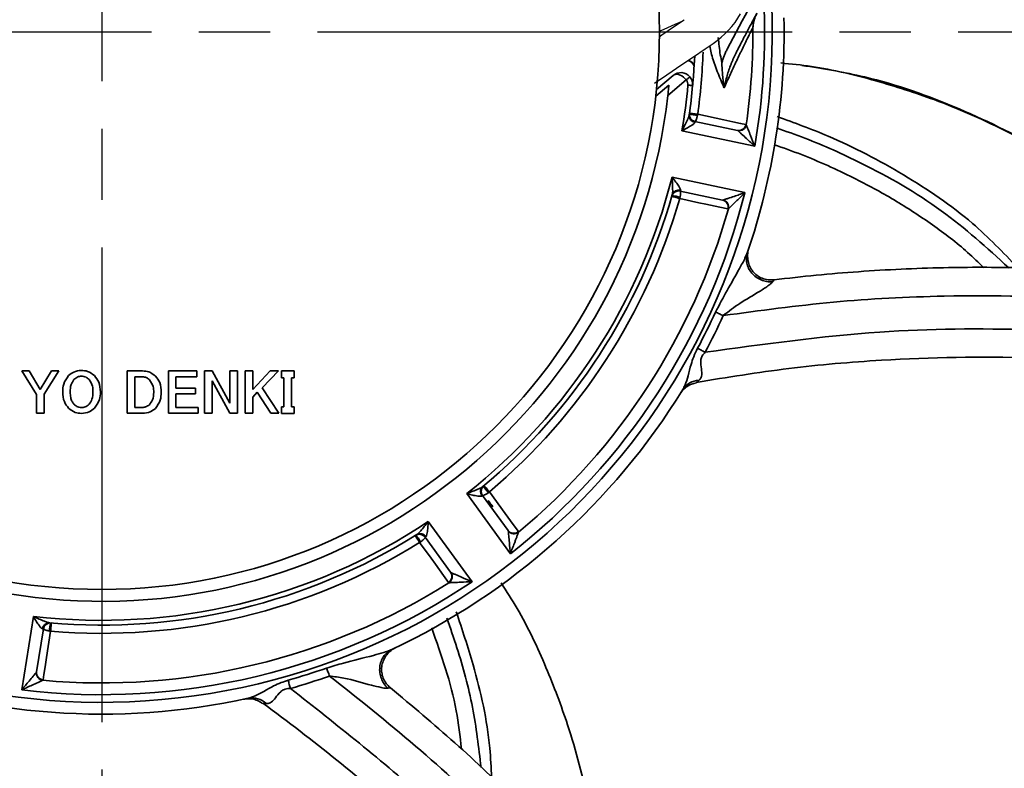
# Model space of a CAD drawing. Header units: millimetres. Extents: x 0 to 420, y 0 to 297.
# Tile 4 of 14: x 78 to 119, y 131 to 162. Entities that reach past the tile are written whole.
import ezdxf

# ---------------------------------------------------------------- set-up
doc = ezdxf.new("R2010")
doc.units = ezdxf.units.MM
doc.linetypes.add('CENTER', pattern=[27, 20, -2, 3, -2])

msp = doc.modelspace()

# ---------------------------------------------------------------- linework, layer by layer
at = {"color": 7, "linetype": 'CENTER'}
for p, q in [((81.399, 233.484), (81.399, 89.657)), ((9.486, 161.57), (153.313, 161.57))]:
    msp.add_line(p, q, dxfattribs=at)
at = {"color": 7}
for p, q in [((105.001, 161.426), (104.882, 161.346)), ((106.829, 160.849), (107.158, 161.072))]:
    msp.add_line(p, q, dxfattribs=at)
at = {"color": 7, "linetype": 'Continuous', "lineweight": 35}
for p, q in [((106.357, 160.126), (106.357, 160.115)), ((104.773, 159.14), (105.477, 159.73)), ((106.028, 159.54), (105.249, 158.886)), ((106.314, 159.513), (106.269, 159.515)), ((105.293, 159.315), (104.741, 158.852)), ((106.395, 157.791), (108.182, 157.411)), ((106.508, 158.09), (106.501, 158.053)), ((108.911, 156.745), (105.845, 157.397)), ((108.201, 157.401), (108.182, 157.411)), ((108.537, 157.662), (108.556, 157.649)), ((105.43, 155.44), (108.496, 154.789)), ((107.558, 154.477), (105.772, 154.856)), ((105.761, 154.574), (105.752, 154.537)), ((107.803, 154.108), (107.78, 154.103)), ((78.329, 147.28), (78.028, 147.28)), ((78.028, 147.28), (78.644, 146.287)), ((78.801, 146.49), (78.329, 147.28)), ((79.273, 147.28), (78.801, 146.49)), ((78.962, 146.294), (79.578, 147.28)), ((79.578, 147.28), (79.273, 147.28)), ((83.112, 147.28), (82.469, 147.28)), ((82.469, 147.28), (82.469, 145.498)), ((82.786, 147.036), (83.101, 147.036)), ((82.786, 145.742), (82.786, 147.036)), ((85.401, 147.28), (84.203, 147.28)), ((84.203, 147.28), (84.203, 145.498)), ((84.521, 146.551), (84.521, 147.036)), ((84.521, 147.036), (85.401, 147.036)), ((85.401, 147.036), (85.401, 147.28)), ((86.052, 147.28), (85.729, 147.28)), ((85.729, 147.28), (85.729, 145.501)), ((86.791, 145.914), (86.052, 147.28)), ((87.108, 147.28), (86.791, 147.28)), ((86.791, 147.28), (86.791, 145.914)), ((87.108, 145.501), (87.108, 147.28)), ((87.756, 147.28), (87.439, 147.28)), ((87.439, 147.28), (87.439, 145.501)), ((88.486, 147.28), (87.756, 146.49)), ((87.756, 146.49), (87.756, 147.28)), ((88.15, 146.566), (88.838, 147.28)), ((88.838, 147.28), (88.486, 147.28)), ((89.5, 147.28), (88.972, 147.28)), ((88.972, 147.28), (88.972, 146.987)), ((88.972, 146.987), (89.072, 146.987)), ((89.072, 146.987), (89.072, 145.772)), ((89.389, 145.772), (89.389, 146.987)), ((89.389, 146.987), (89.5, 146.987)), ((89.5, 146.987), (89.5, 147.28)), ((85.34, 146.551), (84.521, 146.551)), ((85.34, 146.307), (85.34, 146.551)), ((86.046, 145.501), (86.046, 146.866)), ((86.046, 146.866), (86.792, 145.501)), ((88.849, 145.501), (88.15, 146.566)), ((78.644, 146.287), (78.644, 145.501)), ((78.962, 145.501), (78.962, 146.294)), ((84.521, 145.742), (84.521, 146.307)), ((84.521, 146.307), (85.34, 146.307)), ((87.756, 146.17), (87.943, 146.381)), ((87.756, 145.501), (87.756, 146.17)), ((87.943, 146.381), (88.513, 145.501)), ((83.101, 145.742), (82.786, 145.742)), ((85.451, 145.742), (84.521, 145.742)), ((85.451, 145.498), (85.451, 145.742)), ((89.072, 145.772), (88.972, 145.772)), ((88.972, 145.772), (88.972, 145.48)), ((89.5, 145.772), (89.389, 145.772)), ((89.5, 145.48), (89.5, 145.772)), ((78.644, 145.501), (78.962, 145.501)), ((82.469, 145.498), (83.112, 145.498)), ((84.203, 145.498), (85.451, 145.498)), ((85.729, 145.501), (86.046, 145.501)), ((86.792, 145.501), (87.108, 145.501)), ((87.439, 145.501), (87.756, 145.501)), ((88.513, 145.501), (88.849, 145.501)), ((88.972, 145.48), (89.5, 145.48)), ((98.616, 139.575), (96.773, 142.111)), ((97.446, 142.036), (97.419, 142.011)), ((97.446, 142.036), (98.519, 140.559)), ((97.73, 142.183), (97.7, 142.161)), ((97.806, 141.541), (97.884, 141.594)), ((97.809, 141.536), (97.847, 141.564)), ((95.155, 140.935), (96.998, 138.399)), ((95.051, 140.291), (95.019, 140.272)), ((96.092, 138.795), (95.019, 140.272)), ((98.527, 140.538), (98.519, 140.559)), ((98.951, 140.508), (98.956, 140.485)), ((94.822, 140.07), (94.791, 140.048)), ((96.092, 138.795), (96.109, 138.782)), ((96.027, 138.357), (96.007, 138.369)), ((78.02, 133.843), (78.51, 136.939)), ((78.933, 136.411), (78.647, 134.607)), ((78.933, 136.411), (78.896, 136.412)), ((79.238, 136.314), (79.201, 136.319)), ((78.638, 134.588), (78.647, 134.607)), ((78.917, 134.266), (78.904, 134.246))]:
    msp.add_line(p, q, dxfattribs=at)
at = {"color": 7, "flags": 128}
for points in [[(104.899, 161.592), (104.933, 161.607), (105.091, 161.677), (105.249, 161.747), (105.407, 161.818), (105.565, 161.888), (105.723, 161.958), (105.881, 162.029)], [(105.943, 162.061), (105.491, 161.757), (105.001, 161.426)], [(105.843, 160.184), (106.331, 160.514), (106.829, 160.849)], [(104.686, 159.404), (105.213, 159.76), (105.843, 160.184)]]:
    msp.add_lwpolyline(points, dxfattribs=at)
at = {"color": 7, "linetype": 'Continuous', "lineweight": 35, "flags": 128}
for points in [[(105.477, 159.73), (105.521, 159.758), (105.575, 159.773), (105.635, 159.775), (105.7, 159.764), (105.768, 159.741), (105.836, 159.705), (105.904, 159.659), (105.969, 159.603), (106.028, 159.54)], [(106.028, 159.54), (106.058, 159.565), (106.087, 159.589), (106.113, 159.611), (106.136, 159.631), (106.155, 159.647), (106.169, 159.658), (106.178, 159.666), (106.181, 159.668)], [(106.296, 159.301), (106.292, 159.302), (106.281, 159.303), (106.262, 159.305), (106.238, 159.307), (106.208, 159.31), (106.173, 159.313), (106.136, 159.316), (106.097, 159.32)], [(106.162, 158.138), (106.171, 158.137), (106.197, 158.133), (106.238, 158.127), (106.289, 158.12), (106.347, 158.112), (106.407, 158.104), (106.462, 158.096), (106.508, 158.09)], [(106.508, 158.09), (107.61, 157.858), (107.988, 157.778), (108.315, 157.709), (108.537, 157.662)], [(105.752, 154.537), (105.708, 154.55), (105.655, 154.566), (105.597, 154.582), (105.541, 154.599), (105.491, 154.613), (105.451, 154.624), (105.426, 154.632), (105.418, 154.634)], [(107.78, 154.103), (107.435, 154.177), (106.854, 154.301), (106.551, 154.366), (105.752, 154.537)], [(107.587, 149.611), (107.545, 149.63), (107.504, 149.649), (107.462, 149.668), (107.421, 149.686), (107.38, 149.705), (107.34, 149.724), (107.3, 149.742), (107.26, 149.76)], [(106.824, 148.065), (106.784, 148.086), (106.743, 148.108), (106.703, 148.129), (106.663, 148.15), (106.623, 148.171), (106.584, 148.192), (106.545, 148.213), (106.507, 148.233)], [(97.505, 142.45), (97.511, 142.443), (97.528, 142.423), (97.554, 142.391), (97.588, 142.352), (97.625, 142.307), (97.664, 142.261), (97.7, 142.219), (97.73, 142.183)], [(97.73, 142.183), (98.394, 141.273), (98.621, 140.96), (98.818, 140.691), (98.951, 140.508)], [(97.86, 141.575), (97.857, 141.58), (97.847, 141.594), (97.83, 141.616), (97.808, 141.646), (97.782, 141.683), (97.751, 141.725), (97.718, 141.77), (97.683, 141.818)], [(94.791, 140.048), (94.767, 140.088), (94.737, 140.135), (94.706, 140.186), (94.675, 140.235), (94.647, 140.28), (94.626, 140.314), (94.612, 140.337), (94.607, 140.344)], [(96.007, 138.369), (95.8, 138.654), (95.452, 139.136), (95.27, 139.387), (94.791, 140.048)], [(79.267, 136.661), (79.267, 136.653), (79.264, 136.626), (79.261, 136.586), (79.256, 136.534), (79.251, 136.475), (79.246, 136.416), (79.242, 136.36), (79.238, 136.314)], [(79.238, 136.314), (79.063, 135.201), (79.004, 134.819), (78.952, 134.489), (78.917, 134.266)], [(90.868, 134.763), (90.882, 134.722), (90.897, 134.681), (90.912, 134.639), (90.927, 134.597), (90.942, 134.554), (90.957, 134.511), (90.972, 134.468), (90.988, 134.425)], [(89.247, 134.244), (89.258, 134.203), (89.271, 134.161), (89.283, 134.118), (89.295, 134.075), (89.308, 134.031), (89.32, 133.987), (89.333, 133.943), (89.346, 133.899)]]:
    msp.add_lwpolyline(points, dxfattribs=at)
at = {"color": 7, "linetype": 'Continuous', "lineweight": 35}
msp.add_circle((81.399, 161.57), 23.5, dxfattribs=at)
for centre, radius, start, end in [((81.399, 161.57), 28.251, 20.5541, 3.7126), ((81.399, 161.57), 24, 91.1938, 353.5775), ((81.399, 161.57), 27.932, 350.0517, 2.6947), ((81.399, 161.57), 28.751, 341.1382, 1.1628), ((81.399, 161.57), 27.438, 351.7825, 0.3845), ((81.399, 161.57), 25.349, 352.1082, 358.055), ((106.052, 160.042), 0.314, 13.5101, 82.6332), ((106.054, 160.048), 0.313, 14.3282, 81.6043), ((105.798, 159.347), 0.5, 39.9999, 130), ((105.798, 159.347), 0.3, 354.7923, 40.0001), ((105.798, 159.347), 0.5, 354.7932, 39.9996), ((81.4, 161.57), 24.799, 350.3109, 354.7929), ((81.4, 161.57), 24.999, 351.9473, 354.793), ((106.458, 158.084), 0.3, 172.0801, 258), ((106.438, 158.594), 0.544, 239.3922, 276.6078), ((106.439, 158.038), 0.288, 174.0272, 260.5667), ((108.241, 157.703), 0.298, 258.4542, 352.1243), ((108.255, 157.701), 0.305, 259.7017, 350.0808), ((81.399, 161.57), 24.8, 308.3109, 345.6891), ((81.399, 161.57), 27.932, 308.0517, 345.9483), ((105.709, 154.563), 0.3, 78.0001, 163.9199), ((105.711, 154.612), 0.288, 75.4334, 161.9727), ((81.399, 161.57), 25, 309.9473, 344.0527), ((81.399, 161.57), 25.348, 310.1082, 343.8918), ((105.484, 154.105), 0.544, 59.3919, 96.6082), ((107.493, 154.186), 0.298, 343.8757, 77.546), ((107.507, 154.182), 0.305, 345.9192, 76.2981), ((81.399, 161.57), 27.438, 309.7825, 344.2175), ((81.398, 161.571), 28.432, 332.0228, 335.4541), ((81.4, 161.57), 28.789, 332.0226, 335.4542), ((81.399, 161.57), 28.751, 295.1382, 328.3715), ((106.599, 146.032), 0.855, 92.0063, 147.3407), ((97.644, 142.191), 0.288, 132.0272, 218.5668), ((97.689, 142.212), 0.3, 130.0803, 215.9998), ((98.015, 142.604), 0.544, 197.3929, 234.6071), ((81.399, 161.57), 66.024, 302.01391, 342.00705), ((81.399, 161.57), 66.361, 301.91619, 342.02842), ((81.399, 161.57), 24.8, 263.3109, 303.6891), ((81.399, 161.57), 25, 264.9473, 302.0527), ((94.776, 140.096), 0.3, 36.0001, 121.9201), ((94.302, 139.907), 0.544, 17.3921, 54.6078), ((94.811, 140.132), 0.288, 33.4333, 119.9729), ((98.759, 140.736), 0.298, 216.4544, 310.1241), ((98.768, 140.725), 0.305, 217.702, 308.0806), ((81.399, 161.57), 25.348, 265.1082, 301.8918), ((95.85, 138.622), 0.298, 301.8761, 35.5454), ((95.857, 138.61), 0.305, 303.9191, 34.2981), ((81.399, 161.57), 27.932, 263.0517, 303.9483), ((81.399, 161.57), 27.438, 264.7825, 302.2175), ((79.182, 136.38), 0.288, 87.0269, 173.5664), ((79.229, 136.364), 0.3, 85.08, 170.9998), ((79.737, 136.41), 0.544, 152.392, 189.6084), ((81.399, 161.57), 28.751, 249.1382, 282.3715), ((78.941, 134.549), 0.305, 172.7013, 263.0816), ((78.942, 134.563), 0.298, 171.4533, 265.1248), ((81.399, 161.571), 28.431, 286.0227, 289.4541), ((81.399, 161.57), 28.789, 286.0226, 289.4542), ((87.727, 132.649), 0.855, 46.0058, 101.3412)]:
    msp.add_arc(centre, radius, start, end, dxfattribs=at)
at = {"color": 7}
msp.add_arc((105.061, 164.181), 3.75, 304, 330.281, dxfattribs=at)
at = {"color": 7, "linetype": 'Continuous', "lineweight": 35}
for points, knots in [([(107.75, 160.836), (108.423, 162.101), (109.555, 164.231), (111.247, 166.951), (112.26, 168.4), (112.713, 169.047)], [0, 0, 0, 0, 0.447485, 0.753418, 1, 1, 1, 1]), ([(108.114, 160.652), (108.137, 160.696), (108.203, 160.827), (108.291, 160.998), (108.378, 161.167), (108.462, 161.329), (108.564, 161.523), (108.662, 161.708), (108.735, 161.845), (108.785, 161.939), (108.835, 162.032), (108.884, 162.123), (108.931, 162.21), (108.971, 162.284), (108.995, 162.329), (109.006, 162.349)], [0, 0, 0, 0, 0.078265, 0.228965, 0.301138, 0.375329, 0.515193, 0.643431, 0.702629, 0.758129, 0.809527, 0.868399, 0.919971, 0.964089, 1, 1, 1, 1]), ([(109.006, 162.349), (108.989, 162.316), (108.956, 162.25), (108.916, 162.146), (108.883, 162.04), (108.854, 161.911), (108.842, 161.816), (108.837, 161.756), (108.837, 161.755)], [0, 0, 0, 0, 0.179299, 0.357069, 0.535875, 0.713915, 0.991027, 1, 1, 1, 1]), ([(108.837, 161.755), (108.821, 161.724), (108.788, 161.658), (108.742, 161.564), (108.68, 161.441), (108.603, 161.286), (108.522, 161.119), (108.431, 160.933), (108.354, 160.774), (108.255, 160.568), (108.174, 160.397), (108.074, 160.186), (107.976, 159.977), (107.859, 159.726), (107.74, 159.466), (107.66, 159.29), (107.619, 159.2)], [0, 0, 0, 0, 0.036162, 0.078718, 0.110479, 0.18176, 0.262801, 0.307063, 0.401622, 0.449582, 0.550082, 0.602433, 0.696744, 0.794558, 0.895899, 1, 1, 1, 1]), ([(107.376, 161.321), (107.399, 161.078), (107.432, 160.721), (107.506, 160.371), (107.53, 160.259)], [0, 0, 0, 0, 0.681318, 1, 1, 1, 1]), ([(107.619, 159.2), (107.59, 159.272), (107.432, 159.666), (107.175, 160.24), (107.056, 160.777), (107.013, 160.974)], [0, 0, 0, 0, 0.12361, 0.678231, 1, 1, 1, 1]), ([(107.53, 160.259), (107.543, 160.308), (107.571, 160.406), (107.623, 160.551), (107.682, 160.695), (107.727, 160.789), (107.75, 160.836)], [0, 0, 0, 0, 0.245865, 0.494077, 0.746359, 1, 1, 1, 1]), ([(108.114, 160.652), (108.096, 160.616), (108.06, 160.543), (108.008, 160.432), (107.959, 160.319), (107.928, 160.242), (107.913, 160.204)], [0, 0, 0, 0, 0.247231, 0.496117, 0.747173, 1, 1, 1, 1]), ([(106.385, 160.55), (106.384, 160.534), (106.376, 160.393), (106.366, 160.252), (106.357, 160.126)], [0, 0, 0, 0, 0.1114228, 1, 1, 1, 1]), ([(107.619, 159.2), (107.619, 159.203), (107.607, 159.294), (107.586, 159.471), (107.559, 159.733), (107.535, 159.995), (107.531, 160.17), (107.53, 160.259)], [0, 0, 0, 0, 0.007916, 0.257976, 0.504769, 0.749998, 1, 1, 1, 1]), ([(107.913, 160.204), (107.883, 160.123), (107.822, 159.962), (107.746, 159.714), (107.68, 159.462), (107.639, 159.29), (107.62, 159.203), (107.619, 159.2)], [0, 0, 0, 0, 0.246414, 0.494206, 0.743329, 0.991668, 1, 1, 1, 1]), ([(110.014, 160.254), (110.445, 160.21), (111.797, 160.074), (113.96, 159.546), (116.766, 158.654), (119.539, 157.432), (122.157, 155.932), (124.25, 154.47), (125.865, 153.152), (127.113, 152.015), (127.803, 151.301), (128.119, 150.973)], [0, 0, 0, 0, 0.062541, 0.196284, 0.320646, 0.487962, 0.633059, 0.756162, 0.856537, 0.934143, 1, 1, 1, 1]), ([(106.357, 160.115), (106.354, 160.069), (106.343, 159.884), (106.325, 159.635), (106.306, 159.411), (106.298, 159.324), (106.296, 159.301)], [0, 0, 0, 0, 0.1713702, 0.6801357, 0.9162397, 1, 1, 1, 1]), ([(128.035, 150.985), (127.966, 151.07), (127.017, 152.239), (124.751, 154.106), (121.327, 156.527), (117.55, 158.389), (114.058, 159.649), (111.787, 160.01), (110.902, 160.151)], [0, 0, 0, 0, 0.01667, 0.22821, 0.440533, 0.652078, 0.8644, 1, 1, 1, 1]), ([(105.249, 158.886), (105.261, 158.996), (105.276, 159.139), (105.29, 159.282), (105.293, 159.315)], [0, 0, 0, 0, 0.76921, 1, 1, 1, 1]), ([(105.845, 157.397), (105.846, 157.398), (105.858, 157.42), (105.879, 157.461), (105.911, 157.521), (105.941, 157.581), (105.971, 157.638), (105.998, 157.693), (106.024, 157.745), (106.05, 157.798), (106.071, 157.844), (106.089, 157.884), (106.104, 157.917), (106.117, 157.951), (106.133, 157.992), (106.146, 158.031), (106.151, 158.059), (106.153, 158.068)], [0, 0, 0, 0, 0.007748, 0.098636, 0.189517, 0.280505, 0.371261, 0.450699, 0.529705, 0.608385, 0.686211, 0.736227, 0.785543, 0.834194, 0.88163, 0.963446, 1, 1, 1, 1]), ([(106.392, 157.754), (106.387, 157.742), (106.379, 157.723), (106.335, 157.68), (106.237, 157.612), (106.065, 157.513), (105.924, 157.438), (105.847, 157.397), (105.845, 157.397)], [0, 0, 0, 0, 0.0586366, 0.0916001, 0.2756937, 0.6021663, 0.9931669, 1, 1, 1, 1]), ([(106.395, 157.791), (106.395, 157.791), (106.395, 157.789), (106.395, 157.784), (106.394, 157.775), (106.393, 157.765), (106.392, 157.757), (106.392, 157.754)], [0, 0, 0, 0, 0.015069, 0.136402, 0.383993, 0.762548, 1, 1, 1, 1]), ([(106.395, 157.791), (106.396, 157.791), (106.396, 157.791), (106.397, 157.791), (106.397, 157.791), (106.398, 157.791), (106.4, 157.791), (106.403, 157.792), (106.408, 157.795), (106.416, 157.803), (106.436, 157.835), (106.456, 157.889), (106.476, 157.954), (106.49, 158.007), (106.497, 158.039), (106.501, 158.053)], [0, 0, 0, 0, 0.001641, 0.003676, 0.00573, 0.008977, 0.014209, 0.023037, 0.039345, 0.074542, 0.142072, 0.423884, 0.667319, 0.844515, 1, 1, 1, 1]), ([(109.859, 157.993), (110.58, 157.731), (112.422, 157.062), (115.207, 155.595), (117.937, 153.765), (119.38, 152.269), (120.001, 151.625)], [0, 0, 0, 0, 0.190105, 0.485648, 0.778727, 1, 1, 1, 1]), ([(108.911, 156.745), (108.91, 156.746), (108.794, 156.855), (108.61, 157.026), (108.394, 157.224), (108.288, 157.322), (108.235, 157.37), (108.215, 157.388), (108.201, 157.401)], [0, 0, 0, 0, 0.0058794, 0.493307, 0.7781856, 0.9164048, 0.9403469, 1, 1, 1, 1]), ([(108.556, 157.649), (108.563, 157.631), (108.573, 157.605), (108.6, 157.539), (108.653, 157.404), (108.762, 157.13), (108.853, 156.895), (108.911, 156.747), (108.911, 156.745)], [0, 0, 0, 0, 0.0596717, 0.0839085, 0.2225188, 0.5077065, 0.9941443, 1, 1, 1, 1]), ([(109.826, 157.514), (110.229, 157.374), (111.445, 156.952), (113.813, 155.876), (116.804, 154.184), (118.699, 152.462), (119.619, 151.625)], [0, 0, 0, 0, 0.110866, 0.335103, 0.676943, 1, 1, 1, 1]), ([(118.567, 151.626), (118.343, 151.843), (117.668, 152.498), (116.404, 153.46), (114.794, 154.51), (112.948, 155.499), (111.256, 156.272), (110.116, 156.675), (109.731, 156.811)], [0, 0, 0, 0, 0.090617, 0.273217, 0.460314, 0.648707, 0.881412, 1, 1, 1, 1]), ([(105.43, 155.44), (105.431, 155.439), (105.485, 155.37), (105.583, 155.245), (105.7, 155.084), (105.762, 154.982), (105.784, 154.925), (105.784, 154.904), (105.783, 154.891)], [0, 0, 0, 0, 0.006834, 0.397835, 0.724306, 0.908401, 0.941363, 1, 1, 1, 1]), ([(105.437, 154.702), (105.442, 154.73), (105.456, 154.807), (105.454, 154.962), (105.447, 155.178), (105.436, 155.347), (105.43, 155.438), (105.43, 155.44)], [0, 0, 0, 0, 0.118256, 0.313667, 0.628663, 0.99225, 1, 1, 1, 1]), ([(105.772, 154.856), (105.772, 154.856), (105.772, 154.856), (105.773, 154.856), (105.773, 154.856), (105.774, 154.855), (105.776, 154.854), (105.778, 154.853), (105.78, 154.849), (105.782, 154.845), (105.784, 154.839), (105.786, 154.83), (105.788, 154.813), (105.789, 154.782), (105.787, 154.744), (105.783, 154.704), (105.778, 154.673), (105.774, 154.644), (105.77, 154.619), (105.765, 154.596), (105.762, 154.581), (105.761, 154.574)], [0, 0, 0, 0, 0.001639, 0.003672, 0.00573, 0.008972, 0.014204, 0.023023, 0.039324, 0.055537, 0.074571, 0.105275, 0.14213, 0.25903, 0.424101, 0.537163, 0.667457, 0.753356, 0.84458, 0.921146, 1, 1, 1, 1]), ([(105.783, 154.891), (105.782, 154.886), (105.779, 154.878), (105.775, 154.867), (105.773, 154.86), (105.772, 154.857), (105.772, 154.856)], [0, 0, 0, 0, 0.42554, 0.737964, 0.933693, 1, 1, 1, 1]), ([(107.579, 154.478), (107.598, 154.484), (107.623, 154.493), (107.691, 154.515), (107.828, 154.561), (108.03, 154.629), (108.266, 154.709), (108.416, 154.761), (108.494, 154.788), (108.496, 154.789)], [0, 0, 0, 0, 0.059653, 0.083594, 0.221813, 0.506692, 0.745715, 0.99412, 1, 1, 1, 1]), ([(108.496, 154.789), (108.494, 154.787), (108.437, 154.73), (108.324, 154.618), (108.178, 154.474), (108.056, 154.355), (107.958, 154.259), (107.888, 154.19), (107.836, 154.14), (107.817, 154.121), (107.803, 154.108)], [0, 0, 0, 0, 0.005856, 0.249126, 0.492293, 0.637733, 0.777481, 0.916091, 0.940328, 1, 1, 1, 1]), ([(107.558, 154.477), (107.56, 154.476), (107.563, 154.476), (107.568, 154.476), (107.574, 154.477), (107.577, 154.478), (107.579, 154.478)], [0, 0, 0, 0, 0.240878, 0.484801, 0.73665, 1, 1, 1, 1]), ([(109.727, 151.118), (109.643, 151.114), (109.474, 151.105), (109.225, 151.169), (109.007, 151.294), (108.829, 151.464), (108.698, 151.674), (108.626, 151.914), (108.599, 152.166), (108.635, 152.331), (108.652, 152.411)], [0, 0, 0, 0, 0.126185, 0.254838, 0.379389, 0.501656, 0.622665, 0.74736, 0.876624, 1, 1, 1, 1]), ([(107.26, 149.76), (107.42, 150.061), (107.748, 150.677), (108.183, 151.424), (108.474, 151.961), (108.573, 152.195), (108.606, 152.276)], [0, 0, 0, 0, 0.358656, 0.733127, 0.908603, 1, 1, 1, 1]), ([(109.666, 151.028), (109.584, 151.029), (109.418, 151.03), (109.179, 151.104), (108.963, 151.226), (108.782, 151.393), (108.648, 151.595), (108.57, 151.818), (108.55, 152.053), (108.587, 152.202), (108.606, 152.276)], [0, 0, 0, 0, 0.128437, 0.257683, 0.386545, 0.513866, 0.638816, 0.761151, 0.88121, 1, 1, 1, 1]), ([(109.725, 151.115), (110.318, 151.183), (111.503, 151.319), (113.288, 151.467), (115.078, 151.573), (117.351, 151.651), (120.107, 151.649), (123.349, 151.501), (126.591, 151.207), (129.714, 150.78), (132.708, 150.239), (135.573, 149.6), (138.417, 148.843), (140.951, 148.056), (143.178, 147.279), (145.106, 146.542), (147.017, 145.754), (148.272, 145.181), (148.899, 144.895)], [0, 0, 0, 0, 0.044526, 0.08908, 0.133717, 0.178381, 0.258841, 0.339463, 0.420579, 0.501861, 0.574693, 0.647646, 0.720964, 0.794405, 0.845698, 0.897034, 0.948496, 1, 1, 1, 1]), ([(109.726, 151.115), (109.722, 151.111), (109.702, 151.082), (109.683, 151.053), (109.666, 151.028)], [0, 0, 0, 0, 0.150775, 1, 1, 1, 1]), ([(109.666, 151.028), (109.639, 150.999), (109.592, 150.948), (109.415, 150.818), (108.986, 150.539), (108.307, 150.168), (107.816, 149.788), (107.587, 149.611)], [0, 0, 0, 0, 0.0474, 0.081926, 0.261091, 0.656248, 1, 1, 1, 1]), ([(149.099, 143.476), (147.749, 144.093), (145.049, 145.328), (140.447, 147.006), (135.316, 148.491), (129.446, 149.676), (123.291, 150.378), (117.468, 150.508), (112.222, 150.238), (109.132, 149.82), (107.587, 149.611)], [0, 0, 0, 0, 0.104522, 0.209045, 0.34472, 0.480395, 0.63041, 0.780426, 0.890213, 1, 1, 1, 1]), ([(106.824, 148.065), (109.274, 148.404), (113.82, 149.032), (120.55, 149.101), (126.785, 148.634), (132.859, 147.621), (138.556, 146.147), (144.005, 144.273), (147.397, 142.703), (149.099, 141.915)], [0, 0, 0, 0, 0.170762, 0.316836, 0.464145, 0.602442, 0.741784, 0.870471, 1, 1, 1, 1]), ([(105.88, 146.493), (105.914, 146.557), (106.012, 146.741), (106.113, 147.102), (106.213, 147.503), (106.338, 147.894), (106.448, 148.115), (106.507, 148.233)], [0, 0, 0, 0, 0.116967, 0.336854, 0.601671, 0.787311, 1, 1, 1, 1]), ([(148.899, 140.693), (147.187, 141.495), (143.751, 143.105), (138.298, 144.989), (132.628, 146.459), (126.676, 147.451), (120.531, 147.924), (115.042, 147.834), (110.338, 147.424), (107.748, 147.007), (106.451, 146.798)], [0, 0, 0, 0, 0.1299877, 0.2608816, 0.3961924, 0.5325264, 0.6754472, 0.8195755, 0.909638, 1, 1, 1, 1]), ([(106.824, 148.065), (106.78, 148.016), (106.718, 147.948), (106.653, 147.812), (106.635, 147.711), (106.636, 147.524), (106.678, 147.325), (106.688, 147.119), (106.65, 146.979), (106.604, 146.926), (106.569, 146.886)], [0, 0, 0, 0, 0.15378, 0.217109, 0.355966, 0.393259, 0.659754, 0.837283, 0.876883, 1, 1, 1, 1]), ([(79.998, 147.08), (79.914, 146.965), (79.764, 146.76), (79.753, 146.507), (79.748, 146.395)], [0, 0, 0, 0, 0.558128, 1, 1, 1, 1]), ([(80.531, 147.3), (80.419, 147.288), (80.218, 147.267), (80.065, 147.138), (79.998, 147.08)], [0, 0, 0, 0, 0.559214, 1, 1, 1, 1]), ([(80.064, 146.395), (80.066, 146.501), (80.07, 146.69), (80.175, 146.846), (80.221, 146.914)], [0, 0, 0, 0, 0.561615, 1, 1, 1, 1]), ([(80.221, 146.914), (80.272, 146.958), (80.361, 147.038), (80.479, 147.052), (80.531, 147.059)], [0, 0, 0, 0, 0.560319, 1, 1, 1, 1]), ([(81.081, 147.08), (80.99, 147.152), (80.827, 147.28), (80.622, 147.294), (80.531, 147.3)], [0, 0, 0, 0, 0.558838, 1, 1, 1, 1]), ([(80.531, 147.059), (80.6, 147.05), (80.724, 147.033), (80.817, 146.95), (80.857, 146.914)], [0, 0, 0, 0, 0.5585602, 1, 1, 1, 1]), ([(80.857, 146.914), (80.915, 146.825), (81.017, 146.667), (81.021, 146.479), (81.023, 146.395)], [0, 0, 0, 0, 0.55726, 1, 1, 1, 1]), ([(81.339, 146.395), (81.329, 146.539), (81.311, 146.794), (81.151, 146.993), (81.081, 147.08)], [0, 0, 0, 0, 0.560016, 1, 1, 1, 1]), ([(83.101, 147.036), (83.166, 147.028), (83.281, 147.013), (83.369, 146.937), (83.408, 146.904)], [0, 0, 0, 0, 0.558687, 1, 1, 1, 1]), ([(83.662, 147.06), (83.571, 147.132), (83.408, 147.26), (83.202, 147.273), (83.112, 147.28)], [0, 0, 0, 0, 0.558831, 1, 1, 1, 1]), ([(83.408, 146.904), (83.468, 146.814), (83.575, 146.653), (83.58, 146.46), (83.583, 146.375)], [0, 0, 0, 0, 0.55746, 1, 1, 1, 1]), ([(83.899, 146.375), (83.892, 146.517), (83.88, 146.77), (83.728, 146.972), (83.662, 147.06)], [0, 0, 0, 0, 0.560671, 1, 1, 1, 1]), ([(105.78, 146.332), (105.782, 146.336), (105.816, 146.389), (105.849, 146.443), (105.88, 146.493)], [0, 0, 0, 0, 0.070035, 1, 1, 1, 1]), ([(105.782, 146.336), (105.784, 146.339), (105.792, 146.351), (105.823, 146.396), (105.882, 146.471), (106.019, 146.603), (106.211, 146.728), (106.387, 146.761), (106.458, 146.774)], [0, 0, 0, 0, 0.013057, 0.052287, 0.196115, 0.357108, 0.740134, 1, 1, 1, 1]), ([(106.569, 146.886), (106.54, 146.86), (106.504, 146.829), (106.465, 146.795), (106.455, 146.787), (106.452, 146.784)], [0, 0, 0, 0, 0.759967, 0.929785, 1, 1, 1, 1]), ([(79.748, 146.395), (79.757, 146.253), (79.773, 145.998), (79.929, 145.798), (79.998, 145.71)], [0, 0, 0, 0, 0.560284, 1, 1, 1, 1]), ([(80.221, 145.876), (80.189, 145.917), (80.125, 146), (80.073, 146.181), (80.068, 146.314), (80.064, 146.395)], [0, 0, 0, 0, 0.279449, 0.559609, 1, 1, 1, 1]), ([(81.023, 146.395), (81.019, 146.289), (81.014, 146.099), (80.905, 145.944), (80.857, 145.876)], [0, 0, 0, 0, 0.561255, 1, 1, 1, 1]), ([(81.081, 145.71), (81.167, 145.825), (81.32, 146.03), (81.333, 146.283), (81.339, 146.395)], [0, 0, 0, 0, 0.558301, 1, 1, 1, 1]), ([(83.583, 146.375), (83.577, 146.267), (83.566, 146.075), (83.449, 145.923), (83.398, 145.856)], [0, 0, 0, 0, 0.5604222, 1, 1, 1, 1]), ([(83.652, 145.7), (83.734, 145.813), (83.882, 146.016), (83.894, 146.265), (83.899, 146.375)], [0, 0, 0, 0, 0.558172, 1, 1, 1, 1]), ([(79.998, 145.71), (80.086, 145.639), (80.243, 145.513), (80.443, 145.497), (80.531, 145.491)], [0, 0, 0, 0, 0.559077, 1, 1, 1, 1]), ([(80.531, 145.732), (80.465, 145.742), (80.348, 145.761), (80.26, 145.841), (80.221, 145.876)], [0, 0, 0, 0, 0.558085, 1, 1, 1, 1]), ([(80.857, 145.876), (80.804, 145.831), (80.709, 145.75), (80.585, 145.737), (80.531, 145.732)], [0, 0, 0, 0, 0.559776, 1, 1, 1, 1]), ([(80.531, 145.491), (80.647, 145.501), (80.853, 145.52), (81.012, 145.652), (81.081, 145.71)], [0, 0, 0, 0, 0.559517, 1, 1, 1, 1]), ([(83.398, 145.856), (83.348, 145.818), (83.26, 145.751), (83.15, 145.745), (83.101, 145.742)], [0, 0, 0, 0, 0.55854, 1, 1, 1, 1]), ([(83.112, 145.498), (83.225, 145.506), (83.426, 145.519), (83.583, 145.645), (83.652, 145.7)], [0, 0, 0, 0, 0.5600455, 1, 1, 1, 1]), ([(96.773, 142.111), (96.775, 142.112), (96.861, 142.143), (97.02, 142.202), (97.22, 142.283), (97.363, 142.345), (97.427, 142.388), (97.451, 142.405)], [0, 0, 0, 0, 0.0077493, 0.3713362, 0.6863323, 0.8817436, 1, 1, 1, 1]), ([(97.419, 142.011), (97.407, 142.005), (97.389, 141.997), (97.327, 141.994), (97.209, 142.008), (97.014, 142.05), (96.86, 142.089), (96.775, 142.111), (96.773, 142.111)], [0, 0, 0, 0, 0.058637, 0.091601, 0.275696, 0.602167, 0.993167, 1, 1, 1, 1]), ([(97.7, 142.161), (97.687, 142.152), (97.661, 142.134), (97.615, 142.103), (97.556, 142.068), (97.505, 142.042), (97.469, 142.032), (97.458, 142.031), (97.452, 142.032), (97.449, 142.033), (97.448, 142.034), (97.447, 142.034), (97.447, 142.035), (97.446, 142.035), (97.446, 142.036), (97.446, 142.036)], [0, 0, 0, 0, 0.155487, 0.33268, 0.576115, 0.857927, 0.925453, 0.960657, 0.976963, 0.985791, 0.991022, 0.994271, 0.996326, 0.998363, 1, 1, 1, 1]), ([(97.847, 141.564), (97.835, 141.553), (97.823, 141.543), (97.813, 141.531), (97.813, 141.531)], [0, 0, 0, 0, 0.9946474, 1, 1, 1, 1]), ([(94.667, 140.381), (94.69, 140.399), (94.751, 140.447), (94.854, 140.564), (94.993, 140.729), (95.098, 140.862), (95.154, 140.934), (95.155, 140.935)], [0, 0, 0, 0, 0.118256, 0.313669, 0.628663, 0.992251, 1, 1, 1, 1]), ([(95.155, 140.935), (95.155, 140.934), (95.15, 140.846), (95.138, 140.687), (95.118, 140.49), (95.095, 140.372), (95.074, 140.315), (95.06, 140.3), (95.051, 140.291)], [0, 0, 0, 0, 0.0068335, 0.3978335, 0.724305, 0.9083991, 0.9413625, 1, 1, 1, 1]), ([(95.019, 140.272), (95.019, 140.272), (95.019, 140.272), (95.02, 140.272), (95.02, 140.271), (95.02, 140.27), (95.021, 140.268), (95.021, 140.265), (95.02, 140.26), (95.016, 140.249), (94.995, 140.218), (94.954, 140.177), (94.903, 140.133), (94.86, 140.098), (94.834, 140.079), (94.822, 140.07)], [0, 0, 0, 0, 0.001641, 0.003677, 0.005735, 0.008982, 0.014213, 0.02304, 0.039345, 0.074545, 0.142074, 0.423884, 0.667323, 0.844512, 1, 1, 1, 1]), ([(98.616, 139.575), (98.616, 139.577), (98.602, 139.735), (98.58, 139.985), (98.552, 140.278), (98.538, 140.421), (98.531, 140.492), (98.529, 140.519), (98.527, 140.538)], [0, 0, 0, 0, 0.0058786, 0.4933065, 0.7781851, 0.9164043, 0.9403462, 1, 1, 1, 1]), ([(98.956, 140.485), (98.949, 140.467), (98.94, 140.441), (98.915, 140.374), (98.882, 140.282), (98.834, 140.154), (98.775, 139.995), (98.702, 139.803), (98.646, 139.654), (98.616, 139.577), (98.616, 139.575)], [0, 0, 0, 0, 0.059673, 0.083908, 0.22252, 0.359695, 0.507706, 0.74628, 0.994145, 1, 1, 1, 1]), ([(96.109, 138.782), (96.127, 138.774), (96.152, 138.763), (96.217, 138.735), (96.349, 138.677), (96.619, 138.561), (96.85, 138.462), (96.996, 138.4), (96.998, 138.399)], [0, 0, 0, 0, 0.059652, 0.083594, 0.221814, 0.506691, 0.99412, 1, 1, 1, 1]), ([(96.998, 138.399), (96.996, 138.399), (96.837, 138.391), (96.585, 138.38), (96.291, 138.367), (96.146, 138.361), (96.074, 138.359), (96.047, 138.358), (96.027, 138.357)], [0, 0, 0, 0, 0.005856, 0.492293, 0.777481, 0.91609, 0.940328, 1, 1, 1, 1]), ([(98.228, 138.351), (98.457, 137.996), (99.187, 136.862), (100.117, 134.851), (101.173, 132.102), (101.928, 129.17), (102.338, 126.811), (102.408, 125.583), (102.421, 125.357)], [0, 0, 0, 0, 0.091875, 0.293242, 0.480485, 0.732401, 0.950863, 1, 1, 1, 1]), ([(96.336, 137.124), (96.581, 136.385), (97.2, 134.516), (97.729, 132.172), (97.801, 130.567), (97.82, 130.154)], [0, 0, 0, 0, 0.326687, 0.826567, 1, 1, 1, 1]), ([(78.896, 136.412), (78.884, 136.417), (78.865, 136.423), (78.82, 136.465), (78.746, 136.559), (78.638, 136.726), (78.556, 136.863), (78.511, 136.938), (78.51, 136.939)], [0, 0, 0, 0, 0.058635, 0.0916, 0.275692, 0.602164, 0.993166, 1, 1, 1, 1]), ([(78.51, 136.939), (78.512, 136.938), (78.595, 136.9), (78.749, 136.829), (78.948, 136.745), (79.093, 136.688), (79.169, 136.673), (79.197, 136.668)], [0, 0, 0, 0, 0.007752, 0.371338, 0.686329, 0.881743, 1, 1, 1, 1]), ([(95.935, 136.865), (96.081, 136.449), (96.512, 135.219), (97.078, 133.127), (97.279, 131.419), (97.38, 130.569)], [0, 0, 0, 0, 0.204021, 0.603919, 1, 1, 1, 1]), ([(79.201, 136.319), (79.186, 136.322), (79.154, 136.328), (79.1, 136.339), (79.034, 136.355), (78.979, 136.373), (78.946, 136.391), (78.938, 136.399), (78.934, 136.403), (78.933, 136.406), (78.933, 136.408), (78.933, 136.409), (78.933, 136.409), (78.933, 136.41), (78.933, 136.41), (78.933, 136.411)], [0, 0, 0, 0, 0.155478, 0.332684, 0.576113, 0.85793, 0.925456, 0.960661, 0.976959, 0.985791, 0.991024, 0.994273, 0.99633, 0.998361, 1, 1, 1, 1]), ([(96.556, 131.346), (96.494, 131.888), (96.294, 133.638), (95.705, 135.303), (95.298, 136.452)], [0, 0, 0, 0, 0.310091, 1, 1, 1, 1]), ([(90.868, 134.763), (91.104, 134.834), (91.759, 135.03), (92.572, 135.214), (93.225, 135.404), (93.48, 135.485), (93.589, 135.532), (93.613, 135.543)], [0, 0, 0, 0, 0.258954, 0.718687, 0.87508, 0.973245, 1, 1, 1, 1]), ([(93.451, 133.913), (93.395, 133.973), (93.281, 134.094), (93.168, 134.317), (93.105, 134.557), (93.1, 134.803), (93.152, 135.039), (93.259, 135.251), (93.413, 135.428), (93.546, 135.505), (93.613, 135.543)], [0, 0, 0, 0, 0.128437, 0.257683, 0.386546, 0.513866, 0.638815, 0.761151, 0.88121, 1, 1, 1, 1]), ([(93.559, 133.932), (93.497, 133.99), (93.373, 134.106), (93.246, 134.328), (93.185, 134.572), (93.184, 134.819), (93.244, 135.058), (93.366, 135.277), (93.529, 135.472), (93.672, 135.56), (93.742, 135.604)], [0, 0, 0, 0, 0.12621, 0.254844, 0.379386, 0.501666, 0.622684, 0.747372, 0.876623, 1, 1, 1, 1]), ([(78.02, 133.843), (78.021, 133.845), (78.124, 133.966), (78.285, 134.159), (78.472, 134.385), (78.564, 134.497), (78.609, 134.552), (78.626, 134.573), (78.638, 134.588)], [0, 0, 0, 0, 0.005881, 0.493306, 0.778186, 0.916404, 0.940346, 1, 1, 1, 1]), ([(78.904, 134.246), (78.887, 134.238), (78.862, 134.226), (78.796, 134.196), (78.665, 134.136), (78.397, 134.013), (78.167, 133.909), (78.022, 133.844), (78.02, 133.843)], [0, 0, 0, 0, 0.059675, 0.083911, 0.222521, 0.507706, 0.994142, 1, 1, 1, 1]), ([(87.559, 133.487), (87.66, 133.518), (87.881, 133.586), (88.23, 133.783), (88.584, 133.987), (88.937, 134.149), (89.147, 134.214), (89.247, 134.244)], [0, 0, 0, 0, 0.169578, 0.373417, 0.64533, 0.831448, 1, 1, 1, 1]), ([(117.217, 93.87), (116.553, 96.383), (115.224, 101.408), (112.459, 107.994), (109.445, 113.7), (106.219, 118.746), (102.449, 123.66), (98.497, 127.94), (94.659, 131.526), (92.211, 133.458), (90.988, 134.425)], [0, 0, 0, 0, 0.1581123, 0.3162245, 0.4335148, 0.5508051, 0.6804922, 0.8101794, 0.9050897, 1, 1, 1, 1]), ([(93.451, 133.913), (93.433, 133.912), (93.336, 133.906), (93.107, 133.956), (92.505, 134.091), (91.795, 134.331), (91.19, 134.401), (90.988, 134.425)], [0, 0, 0, 0, 0.021933, 0.114962, 0.2761728, 0.7585053, 1, 1, 1, 1]), ([(89.346, 133.899), (89.271, 133.897), (89.142, 133.892), (89.007, 133.823), (88.86, 133.704), (88.733, 133.523), (88.565, 133.322), (88.408, 133.259), (88.335, 133.263), (88.321, 133.264)], [0, 0, 0, 0, 0.174539, 0.304024, 0.351188, 0.622688, 0.825599, 0.966627, 1, 1, 1, 1]), ([(89.346, 133.899), (91.291, 132.372), (94.909, 129.534), (99.631, 124.738), (103.633, 119.924), (107.113, 114.856), (110.02, 109.738), (112.415, 104.523), (114.367, 99.279), (115.306, 95.672), (115.775, 93.87)], [0, 0, 0, 0, 0.151405, 0.281468, 0.41153, 0.534613, 0.657696, 0.771736, 0.88596, 1, 1, 1, 1]), ([(93.556, 133.931), (93.55, 133.931), (93.515, 133.925), (93.481, 133.919), (93.451, 133.913)], [0, 0, 0, 0, 0.150774, 1, 1, 1, 1]), ([(93.555, 133.932), (94.471, 133.166), (96.305, 131.635), (98.821, 129.247), (101.152, 126.835), (103.297, 124.4), (105.338, 121.863), (107.2, 119.32), (108.89, 116.791), (110.42, 114.286), (111.852, 111.714), (113.329, 108.782), (114.804, 105.473), (116.215, 101.761), (117.441, 97.961), (118.08, 95.369), (118.4, 94.07)], [0, 0, 0, 0, 0.074815, 0.149815, 0.217395, 0.285112, 0.353243, 0.421514, 0.482688, 0.543962, 0.605544, 0.667229, 0.749788, 0.832597, 0.916169, 1, 1, 1, 1]), ([(87.386, 133.449), (87.386, 133.449), (87.399, 133.452), (87.53, 133.474), (87.748, 133.465), (88.001, 133.389), (88.11, 133.301), (88.155, 133.265)], [0, 0, 0, 0, 0.00027, 0.048795, 0.487424, 0.790725, 1, 1, 1, 1]), ([(88.321, 133.264), (88.296, 133.266), (88.262, 133.269), (88.147, 133.279), (88.165, 133.277), (88.166, 133.277)], [0, 0, 0, 0, 0.695487, 0.974909, 1, 1, 1, 1]), ([(114.51, 94.07), (114.177, 95.349), (113.509, 97.911), (112.221, 101.687), (110.722, 105.407), (109.149, 108.721), (107.578, 111.638), (106.064, 114.18), (104.436, 116.661), (102.671, 119.113), (100.767, 121.523), (98.719, 123.884), (96.558, 126.158), (94.098, 128.514), (91.326, 130.927), (89.227, 132.5), (88.175, 133.288)], [0, 0, 0, 0, 0.082179, 0.164637, 0.24795, 0.331552, 0.392684, 0.453931, 0.515525, 0.577235, 0.6418, 0.7065, 0.77161, 0.836857, 0.918293, 1, 1, 1, 1])]:
    msp.add_open_spline(points, degree=3, knots=knots, dxfattribs=at)

doc.saveas('drawing.dxf')
